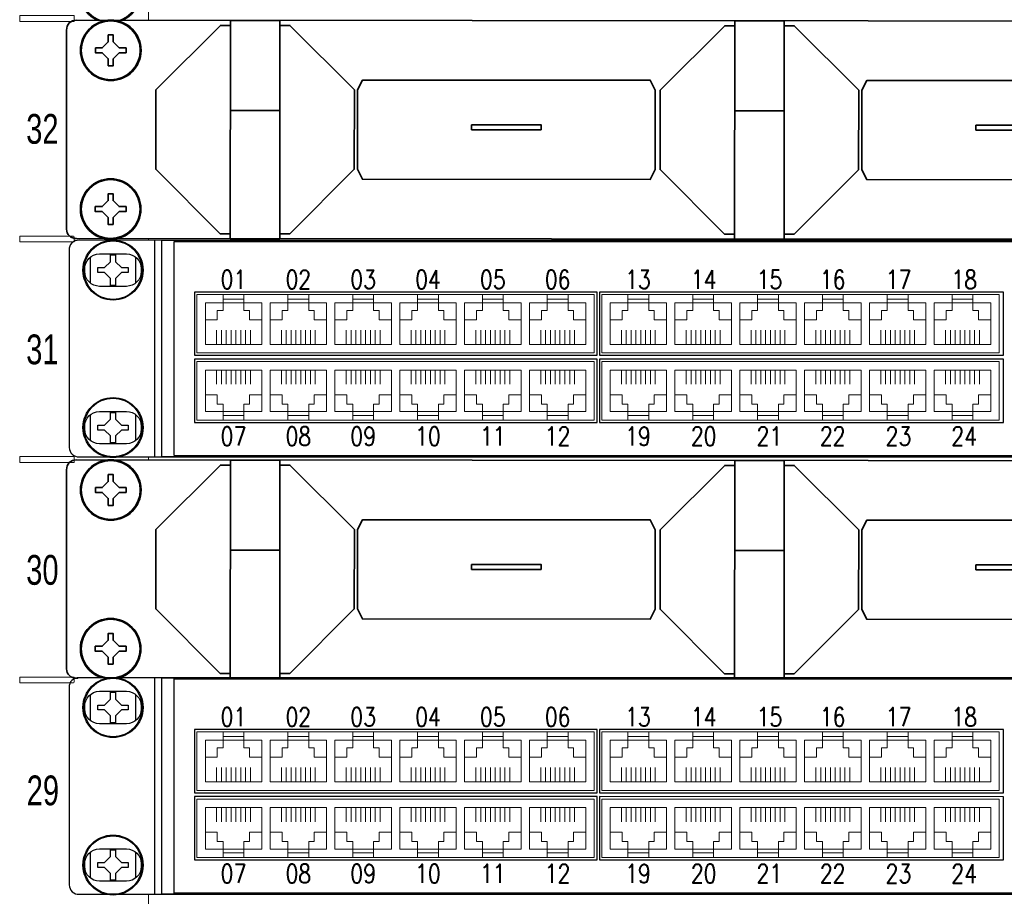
# Model space of a CAD drawing. Header units: millimetres. Extents: x 284 to 42354, y 172 to 67105.
# Tile 14 of 43: x 6023 to 8307, y 18220 to 20254. Entities that reach past the tile are written whole.
import ezdxf
from ezdxf.enums import TextEntityAlignment as Align

# ---------------------------------------------------------------- set-up
doc = ezdxf.new("R2010")
doc.units = ezdxf.units.MM
for name, color, linetype, lineweight in [('2DE_BKT_pp', 7, 'Continuous', 35), ('2DE_OBJ_BKT-pp', 93, 'Continuous', 25), ('2DE_TXT', 53, 'Continuous', 15), ('CP_DETAL', 33, 'Continuous', 9)]:
    doc.layers.add(name, color=color, linetype=linetype, lineweight=lineweight)
doc.layers.add('CP_WIPEOUT', color=7, linetype='Continuous')
doc.styles.add('CP_ATTR', font='ARIAL.TTF')
doc.styles.get("Standard").update_dxf_attribs({"font": 'arial.ttf'})
doc.styles.add('xES cctv$0$ROMANS', font='ROMANS.SHX', dxfattribs={"width": 0.75})

# ---------------------------------------------------------------- blocks, each defined once
blk = doc.blocks.new('2d_bkt_switchward_1_08_52m2dvd')
at = {"layer": 'CP_DETAL'}
for points in [[(75, 60), (75, 1930), (75, 1930)], [(49.01, 1484.05), (60.01, 1484.05), (60.01, 1482.85), (49.01, 1482.85), (49.01, 1484.05)], [(62.9, 1472.5), (72.1, 1472.5), (72.1, 1481.7), (62.9, 1481.7), (62.9, 1472.5)], [(62.9, 1456.62), (72.1, 1456.62), (72.1, 1465.82), (62.9, 1465.82), (62.9, 1456.62)], [(62.9, 1440.75), (72.1, 1440.75), (72.1, 1449.95), (62.9, 1449.95), (62.9, 1440.75)], [(49.01, 1439.6), (60.01, 1439.6), (60.01, 1438.4), (49.01, 1438.4), (49.01, 1439.6)], [(62.9, 1428.05), (72.1, 1428.05), (72.1, 1437.25), (62.9, 1437.25), (62.9, 1428.05)], [(62.9, 1412.17), (72.1, 1412.17), (72.1, 1421.37), (62.9, 1421.37), (62.9, 1412.17)], [(62.9, 1396.3), (72.1, 1396.3), (72.1, 1405.5), (62.9, 1405.5), (62.9, 1396.3)], [(49.01, 1395.15), (60.01, 1395.15), (60.01, 1393.95), (49.01, 1393.95), (49.01, 1395.15)], [(62.9, 1383.6), (72.1, 1383.6), (72.1, 1392.8), (62.9, 1392.8), (62.9, 1383.6)], [(62.9, 1367.72), (72.1, 1367.72), (72.1, 1376.92), (62.9, 1376.92), (62.9, 1367.72)], [(62.9, 1351.85), (72.1, 1351.85), (72.1, 1361.05), (62.9, 1361.05), (62.9, 1351.85)], [(49.01, 1350.7), (60.01, 1350.7), (60.01, 1349.5), (49.01, 1349.5), (49.01, 1350.7)], [(62.9, 1339.15), (72.1, 1339.15), (72.1, 1348.35), (62.9, 1348.35), (62.9, 1339.15)], [(62.9, 1323.27), (72.1, 1323.27), (72.1, 1332.47), (62.9, 1332.47), (62.9, 1323.27)], [(62.9, 1307.4), (72.1, 1307.4), (72.1, 1316.6), (62.9, 1316.6), (62.9, 1307.4)]]:
    blk.add_lwpolyline(points, dxfattribs=at)
at = {"style": 'CP_ATTR', "flags": 9}
for tag in ['ARTICLE', 'PRODUCT-TYPE', 'PRODUCER', 'CHARACTER', 'OTHER']:
    blk.add_attdef(tag, text='', height=0.00005, dxfattribs=at).set_placement((67.41, 67.69), align=Align.MIDDLE_LEFT)
at = {"layer": '2DE_TXT', "width": 0.7}
for s, p in [('32', (50.32, 1458.2)), ('31', (50.32, 1413.75)), ('30', (50.32, 1369.3)), ('29', (50.42, 1324.85))]:
    blk.add_text(s, height=6, dxfattribs=at).set_placement(p)
at = {"layer": '2DE_TXT', "style": 'CP_ATTR', "width": 0.8}
for tag, p in [('NAME', (-3.39, 2020.54)), ('ORDER-NO', (-3.39, 2002.94))]:
    blk.add_attdef(tag, text='', height=10, dxfattribs=at).set_placement(p, align=Align.MIDDLE_LEFT)
blk = doc.blocks.new('2D_BKT_switchgear_102')
at = {"lineweight": 0, "style": 'CP_ATTR'}
for tag in ['ORDER-NO', 'NAME']:
    blk.add_attdef(tag, text='', height=0.00005, dxfattribs=at).set_placement((-0.09, -0.02), align=Align.MIDDLE_LEFT)
at = {"linetype": 'ByBlock', "style": 'CP_ATTR', "flags": 9}
for tag in ['ARTICLE', 'PRODUCT-TYPE', 'PRODUCER', 'CHARACTER', 'OTHER']:
    blk.add_attdef(tag, text='', height=0.00005, dxfattribs=at).set_placement((-0.09, -0.02), align=Align.MIDDLE_LEFT)
blk.add_wipeout([(0, 5.95), (-1.54, 5.75), (-2.98, 5.15), (-4.21, 4.21), (-5.15, 2.97), (-5.75, 1.54), (-5.95, 0), (-5.75, -1.54), (-5.15, -2.98), (-4.21, -4.21), (-2.98, -5.15), (-1.54, -5.75), (0, -5.95), (1.54, -5.75), (2.97, -5.15), (4.21, -4.21), (5.15, -2.98), (5.75, -1.54), (5.95, 0), (5.75, 1.54), (5.15, 2.97), (4.21, 4.21), (2.97, 5.15), (1.54, 5.75)]).dxf.layer = 'CP_WIPEOUT'
blk.add_lwpolyline([(-3.1, 0.5), (-1.7, 0.5), (-0.5, 1.7), (-0.5, 3.1), (0.5, 3.1), (0.5, 1.7), (1.7, 0.5), (3.1, 0.5), (3.1, -0.5), (1.7, -0.5), (0.5, -1.7), (0.5, -3.1), (-0.5, -3.1), (-0.5, -1.7), (-1.7, -0.5), (-3.1, -0.5), (-3.1, 0.5)])
for radius in [6.1, 5.95]:
    blk.add_circle((0, 0), radius)
for tag in ['NAME', 'NUMBER', 'GROUP', 'ARTICLE', 'PRODUCT-TYPE', 'ORDER-NO', 'PRODUCER', 'VOLTAGE', 'POWER', 'CHARACTER', 'OTHER', 'DIMS', 'MATERIAL', 'IP', 'WEIGHT']:
    blk.add_attdef(tag, text='', height=0.00005, dxfattribs=at).set_placement((-0.09, -0.02), align=Align.MIDDLE_LEFT)
blk = doc.blocks.new('2hpn_bkt_138_5sy0dho')
blk.add_wipeout([(-8.9, 3.51), (-6.9, 6.05), (471.7, 6.05), (473.7, 4.05), (473.7, -35.95), (471.7, -37.95), (-6.9, -37.95), (-8.9, -36.05)]).dxf.layer = 'CP_WIPEOUT'
for p, q in [((-4.6, -34.63), (-4.6, -29.38)), ((-4.6, -34.63), (-4.6, -29.38)), ((4.6, -29.37), (4.6, -34.63))]:
    blk.add_line(p, q)
for points in [[(-6.9, -37.95), (-6.9, -37.95), (-6.9, -37.95), (-6.9, -37.95), (471.7, -37.95), (471.7, -37.95), (471.7, -37.95, 0.41425), (473.7, -35.95), (473.7, -35.95), (473.7, 4.05, 0.414021), (471.7, 6.05), (471.7, 6.05), (-6.9, 6.05, 0.457803), (-8.9, 4.05), (-8.9, 4.05), (-8.9, -36.05, 0.414214), (-6.9, -37.95), (-6.9, -37.95)], [(-2.75, 3.3), (-2.75, 3.3), (2.75, 3.3, -0.401538), (5.75, 0.3), (5.75, 0.3), (5.75, -0.3, -0.401538), (2.75, -3.3), (2.75, -3.3), (-2.75, -3.3, -0.401538), (-5.75, -0.3), (-5.75, -0.3), (-5.75, 0.2, -0.409645), (-2.75, 3.3), (-2.75, 3.3)], [(-2.75, -28.7), (-2.75, -28.7), (2.75, -28.7, -0.401538), (5.75, -31.7), (5.75, -31.7), (5.75, -32.3, -0.401538), (2.75, -35.3), (2.75, -35.3), (-2.75, -35.3, -0.401538), (-5.75, -32.3), (-5.75, -32.3), (-5.75, -31.8, -0.409645), (-2.75, -28.7), (-2.75, -28.7)]]:
    blk.add_lwpolyline(points, format="xyb")
for points in [[(24.1, 6.05), (24.1, -37.95), (34.1, -37.95)], [(24.1, 6.05), (34.1, 6.05), (34.1, -37.95)], [(125.75, 6.05), (125.75, -37.95), (135.75, -37.95)], [(125.75, 6.05), (135.75, 6.05), (135.75, -37.95)], [(24.1, 5.05), (22.1, 5.05), (9.1, -7.95), (9.1, -23.95), (22.1, -36.95), (24.1, -36.95)], [(34.1, 5.05), (36.1, 5.05), (49.1, -7.95), (49.1, -23.95), (36.1, -36.95), (34.1, -36.95)], [(125.75, 5.05), (123.75, 5.05), (110.75, -7.95), (110.75, -23.95), (123.75, -36.95), (125.75, -36.95)], [(135.75, 5.05), (137.75, 5.05), (150.75, -7.95), (150.75, -23.95), (137.75, -36.95), (135.75, -36.95)], [(49.75, -23.95), (49.75, -7.95), (50.75, -5.95), (108.75, -5.95), (109.75, -7.95), (109.75, -23.95)], [(151.4, -23.95), (151.4, -7.95), (152.4, -5.95), (210.4, -5.95), (211.4, -7.95), (211.4, -23.95)], [(49.75, -7.95), (49.75, -23.95), (50.75, -25.95), (108.75, -25.95), (109.75, -23.95), (109.75, -7.95)], [(151.4, -7.95), (151.4, -23.95), (152.4, -25.95), (210.4, -25.95), (211.4, -23.95), (211.4, -7.95)], [(24.1, -12.12), (34.1, -12.12)], [(125.75, -12.12), (135.75, -12.12)]]:
    blk.add_lwpolyline(points)
for points in [[(72.75, -14.95), (86.75, -14.95), (86.75, -15.95), (72.75, -15.95)], [(174.4, -14.95), (188.4, -14.95), (188.4, -15.95), (174.4, -15.95)]]:
    blk.add_lwpolyline(points, close=True)
at = {"linetype": 'ByBlock', "style": 'CP_ATTR', "flags": 9}
for tag in ['ARTICLE', 'PRODUCER']:
    blk.add_attdef(tag, text='', height=0.00005, dxfattribs=at).set_placement((0, 0), align=Align.MIDDLE_LEFT)
for points in [[(0, 5.95), (-1.54, 5.75), (-2.97, 5.15), (-4.21, 4.21), (-5.15, 2.98), (-5.75, 1.54), (-5.95, 0), (-5.75, -1.54), (-5.15, -2.97), (-4.21, -4.21), (-2.97, -5.15), (-1.54, -5.75), (0, -5.95), (1.54, -5.75), (2.98, -5.15), (4.21, -4.21), (5.15, -2.97), (5.75, -1.54), (5.95, 0), (5.75, 1.54), (5.15, 2.98), (4.21, 4.21), (2.98, 5.15), (1.54, 5.75)], [(0, -26.05), (-1.54, -26.25), (-2.97, -26.85), (-4.21, -27.79), (-5.15, -29.02), (-5.75, -30.46), (-5.95, -32), (-5.75, -33.54), (-5.15, -34.97), (-4.21, -36.21), (-2.97, -37.15), (-1.54, -37.75), (0, -37.95), (1.54, -37.75), (2.98, -37.15), (4.21, -36.21), (5.15, -34.97), (5.75, -33.54), (5.95, -32), (5.75, -30.46), (5.15, -29.02), (4.21, -27.79), (2.98, -26.85), (1.54, -26.25)]]:
    blk.add_wipeout(points).dxf.layer = 'CP_WIPEOUT'
for points in [[(-3.1, 0.5), (-1.7, 0.5), (-0.5, 1.7), (-0.5, 3.1), (0.5, 3.1), (0.5, 1.7), (1.7, 0.5), (3.1, 0.5), (3.1, -0.5), (1.7, -0.5), (0.5, -1.7), (0.5, -3.1), (-0.5, -3.1), (-0.5, -1.7), (-1.7, -0.5), (-3.1, -0.5), (-3.1, 0.5)], [(-3.1, -31.5), (-1.7, -31.5), (-0.5, -30.3), (-0.5, -28.9), (0.5, -28.9), (0.5, -30.3), (1.7, -31.5), (3.1, -31.5), (3.1, -32.5), (1.7, -32.5), (0.5, -33.7), (0.5, -35.1), (-0.5, -35.1), (-0.5, -33.7), (-1.7, -32.5), (-3.1, -32.5), (-3.1, -31.5)]]:
    blk.add_lwpolyline(points)
for centre, radius in [((0, 0), 6.1), ((0, 0), 5.95), ((0, -32), 6.1), ((0, -32), 5.95)]:
    blk.add_circle(centre, radius)
blk = doc.blocks.new('2d_n_bkt_1_202_ztdvsnz')
at = {"layer": '2DE_TXT', "style": 'CP_ATTR', "width": 0.8}
for tag, p in [('NAME', (553.7, -8.55)), ('ORDER-NO', (553.7, -26.15))]:
    blk.add_attdef(tag, text='', height=12, dxfattribs=at).set_placement(p, align=Align.MIDDLE_LEFT)
blk.add_wipeout([(-6.9, 6.05), (471.7, 6.05), (473.7, 4.05), (473.7, -35.95), (471.7, -37.95), (-6.9, -37.95), (-8.9, -36.05), (-8.9, 4.05)]).dxf.layer = 'CP_WIPEOUT'
blk.add_line((8.42, 6.05), (8.42, -37.95))
for points in [[(9.9, 6.05), (454.9, 6.05), (454.9, -37.95), (9.9, -37.95)], [(98.32, -4.48), (16.57, -4.48), (16.57, -17.3), (98.32, -17.3)], [(180.91, -4.48), (98.81, -4.48), (98.81, -17.3), (180.91, -17.3)], [(98.32, -18.11), (16.57, -18.11), (16.57, -30.94), (98.32, -30.94)], [(180.91, -18.11), (98.81, -18.11), (98.81, -30.94), (180.91, -30.94)]]:
    blk.add_lwpolyline(points, close=True)
blk.add_lwpolyline([(12.4, 5.8), (452.4, 5.8), (452.4, -37.7), (12.4, -37.7), (12.4, 5.8)])
at = {"layer": 'CP_DETAL'}
for p, q in [((21.04, -15.12), (21.04, -12.21)), ((22.02, -15.12), (22.02, -12.21)), ((23.01, -12.21), (23.01, -15.12)), ((23.99, -15.12), (23.99, -12.21)), ((24.97, -12.21), (24.97, -15.12)), ((25.96, -15.12), (25.96, -12.21)), ((26.93, -12.21), (26.93, -15.12)), ((27.91, -12.21), (27.91, -15.12)), ((34.21, -15.12), (34.21, -12.21)), ((35.19, -15.12), (35.19, -12.21)), ((36.18, -12.21), (36.18, -15.12)), ((37.16, -15.12), (37.16, -12.21)), ((38.14, -12.21), (38.14, -15.12)), ((39.12, -15.12), (39.12, -12.21)), ((40.1, -12.21), (40.1, -15.12)), ((41.08, -12.21), (41.08, -15.12)), ((47.38, -15.12), (47.38, -12.21)), ((48.36, -15.12), (48.36, -12.21)), ((49.35, -12.21), (49.35, -15.12)), ((50.32, -15.12), (50.32, -12.21)), ((51.3, -12.21), (51.3, -15.12)), ((52.29, -15.12), (52.29, -12.21)), ((53.27, -12.21), (53.27, -15.12)), ((54.25, -12.21), (54.25, -15.12)), ((60.55, -15.12), (60.55, -12.21)), ((61.52, -15.12), (61.52, -12.21)), ((62.51, -12.21), (62.51, -15.12)), ((63.49, -15.12), (63.49, -12.21)), ((64.47, -12.21), (64.47, -15.12)), ((65.46, -15.12), (65.46, -12.21)), ((66.44, -12.21), (66.44, -15.12)), ((67.41, -12.21), (67.41, -15.12)), ((73.71, -15.12), (73.71, -12.21)), ((74.69, -15.12), (74.69, -12.21)), ((75.68, -12.21), (75.68, -15.12)), ((76.66, -15.12), (76.66, -12.21)), ((77.64, -12.21), (77.64, -15.12)), ((78.62, -15.12), (78.62, -12.21)), ((79.6, -12.21), (79.6, -15.12)), ((80.58, -12.21), (80.58, -15.12)), ((86.88, -15.12), (86.88, -12.21)), ((87.86, -15.12), (87.86, -12.21)), ((88.85, -12.21), (88.85, -15.12)), ((89.82, -15.12), (89.82, -12.21)), ((90.8, -12.21), (90.8, -15.12)), ((91.79, -15.12), (91.79, -12.21)), ((92.77, -12.21), (92.77, -15.12)), ((93.75, -12.21), (93.75, -15.12)), ((103.28, -15.12), (103.28, -12.21)), ((104.26, -15.12), (104.26, -12.21)), ((105.25, -12.21), (105.25, -15.12)), ((106.23, -15.12), (106.23, -12.21)), ((107.21, -12.21), (107.21, -15.12)), ((108.2, -15.12), (108.2, -12.21)), ((109.17, -12.21), (109.17, -15.12)), ((110.15, -12.21), (110.15, -15.12)), ((116.45, -15.12), (116.45, -12.21)), ((117.43, -15.12), (117.43, -12.21)), ((118.42, -12.21), (118.42, -15.12)), ((119.4, -15.12), (119.4, -12.21)), ((120.37, -12.21), (120.37, -15.12)), ((121.36, -15.12), (121.36, -12.21)), ((122.34, -12.21), (122.34, -15.12)), ((123.32, -12.21), (123.32, -15.12)), ((129.62, -15.12), (129.62, -12.21)), ((130.6, -15.12), (130.6, -12.21)), ((131.58, -12.21), (131.58, -15.12)), ((132.56, -15.12), (132.56, -12.21)), ((133.54, -12.21), (133.54, -15.12)), ((134.53, -15.12), (134.53, -12.21)), ((135.51, -12.21), (135.51, -15.12)), ((136.49, -12.21), (136.49, -15.12)), ((142.78, -15.12), (142.78, -12.21)), ((143.76, -15.12), (143.76, -12.21)), ((144.75, -12.21), (144.75, -15.12)), ((145.73, -15.12), (145.73, -12.21)), ((146.71, -12.21), (146.71, -15.12)), ((147.7, -15.12), (147.7, -12.21)), ((148.67, -12.21), (148.67, -15.12)), ((149.65, -12.21), (149.65, -15.12)), ((155.95, -15.12), (155.95, -12.21)), ((156.93, -15.12), (156.93, -12.21)), ((157.92, -12.21), (157.92, -15.12)), ((158.9, -15.12), (158.9, -12.21)), ((159.88, -12.21), (159.88, -15.12)), ((160.86, -15.12), (160.86, -12.21)), ((161.84, -12.21), (161.84, -15.12)), ((162.82, -12.21), (162.82, -15.12)), ((169.12, -15.12), (169.12, -12.21)), ((170.1, -15.12), (170.1, -12.21)), ((171.09, -12.21), (171.09, -15.12)), ((172.06, -15.12), (172.06, -12.21)), ((173.04, -12.21), (173.04, -15.12)), ((174.03, -15.12), (174.03, -12.21)), ((175.01, -12.21), (175.01, -15.12)), ((175.99, -12.21), (175.99, -15.12)), ((21.04, -20.3), (21.04, -23.2)), ((22.02, -20.3), (22.02, -23.2)), ((23.01, -23.2), (23.01, -20.3)), ((23.99, -20.3), (23.99, -23.2)), ((24.97, -23.2), (24.97, -20.3)), ((25.96, -20.3), (25.96, -23.2)), ((26.93, -23.2), (26.93, -20.3)), ((27.91, -23.2), (27.91, -20.3)), ((34.21, -20.3), (34.21, -23.2)), ((35.19, -20.3), (35.19, -23.2)), ((36.18, -23.2), (36.18, -20.3)), ((37.16, -20.3), (37.16, -23.2)), ((38.14, -23.2), (38.14, -20.3)), ((39.12, -20.3), (39.12, -23.2)), ((40.1, -23.2), (40.1, -20.3)), ((41.08, -23.2), (41.08, -20.3)), ((47.38, -20.3), (47.38, -23.2)), ((48.36, -20.3), (48.36, -23.2)), ((49.35, -23.2), (49.35, -20.3)), ((50.32, -20.3), (50.32, -23.2)), ((51.3, -23.2), (51.3, -20.3)), ((52.29, -20.3), (52.29, -23.2)), ((53.27, -23.2), (53.27, -20.3)), ((54.25, -23.2), (54.25, -20.3)), ((60.55, -20.3), (60.55, -23.2)), ((61.52, -20.3), (61.52, -23.2)), ((62.51, -23.2), (62.51, -20.3)), ((63.49, -20.3), (63.49, -23.2)), ((64.47, -23.2), (64.47, -20.3)), ((65.46, -20.3), (65.46, -23.2)), ((66.44, -23.2), (66.44, -20.3)), ((67.41, -23.2), (67.41, -20.3)), ((73.71, -20.3), (73.71, -23.2)), ((74.69, -20.3), (74.69, -23.2)), ((75.68, -23.2), (75.68, -20.3)), ((76.66, -20.3), (76.66, -23.2)), ((77.64, -23.2), (77.64, -20.3)), ((78.62, -20.3), (78.62, -23.2)), ((79.6, -23.2), (79.6, -20.3)), ((80.58, -23.2), (80.58, -20.3)), ((86.88, -20.3), (86.88, -23.2)), ((87.86, -20.3), (87.86, -23.2)), ((88.85, -23.2), (88.85, -20.3)), ((89.82, -20.3), (89.82, -23.2)), ((90.8, -23.2), (90.8, -20.3)), ((91.79, -20.3), (91.79, -23.2)), ((92.77, -23.2), (92.77, -20.3)), ((93.75, -23.2), (93.75, -20.3)), ((103.28, -20.3), (103.28, -23.2)), ((104.26, -20.3), (104.26, -23.2)), ((105.25, -23.2), (105.25, -20.3)), ((106.23, -20.3), (106.23, -23.2)), ((107.21, -23.2), (107.21, -20.3)), ((108.2, -20.3), (108.2, -23.2)), ((109.17, -23.2), (109.17, -20.3)), ((110.15, -23.2), (110.15, -20.3)), ((116.45, -20.3), (116.45, -23.2)), ((117.43, -20.3), (117.43, -23.2)), ((118.42, -23.2), (118.42, -20.3)), ((119.4, -20.3), (119.4, -23.2)), ((120.37, -23.2), (120.37, -20.3)), ((121.36, -20.3), (121.36, -23.2)), ((122.34, -23.2), (122.34, -20.3)), ((123.32, -23.2), (123.32, -20.3)), ((129.62, -20.3), (129.62, -23.2)), ((130.6, -20.3), (130.6, -23.2)), ((131.58, -23.2), (131.58, -20.3)), ((132.56, -20.3), (132.56, -23.2)), ((133.54, -23.2), (133.54, -20.3)), ((134.53, -20.3), (134.53, -23.2)), ((135.51, -23.2), (135.51, -20.3)), ((136.49, -23.2), (136.49, -20.3)), ((142.78, -20.3), (142.78, -23.2)), ((143.76, -20.3), (143.76, -23.2)), ((144.75, -23.2), (144.75, -20.3)), ((145.73, -20.3), (145.73, -23.2)), ((146.71, -23.2), (146.71, -20.3)), ((147.7, -20.3), (147.7, -23.2)), ((148.67, -23.2), (148.67, -20.3)), ((149.65, -23.2), (149.65, -20.3)), ((155.95, -20.3), (155.95, -23.2)), ((156.93, -20.3), (156.93, -23.2)), ((157.92, -23.2), (157.92, -20.3)), ((158.9, -20.3), (158.9, -23.2)), ((159.88, -23.2), (159.88, -20.3)), ((160.86, -20.3), (160.86, -23.2)), ((161.84, -23.2), (161.84, -20.3)), ((162.82, -23.2), (162.82, -20.3)), ((169.12, -20.3), (169.12, -23.2)), ((170.1, -20.3), (170.1, -23.2)), ((171.09, -23.2), (171.09, -20.3)), ((172.06, -20.3), (172.06, -23.2)), ((173.04, -23.2), (173.04, -20.3)), ((174.03, -20.3), (174.03, -23.2)), ((175.01, -23.2), (175.01, -20.3)), ((175.99, -23.2), (175.99, -20.3))]:
    blk.add_line(p, q, dxfattribs=at)
at = {"layer": 'CP_DETAL', "flags": 128}
for points in [[(97.76, -16.83), (17.05, -16.83), (17.05, -4.95), (97.76, -4.95)], [(22.37, -4.95), (26.6, -4.95), (26.6, -5.9), (22.37, -5.9)], [(35.54, -4.95), (39.76, -4.95), (39.76, -5.9), (35.54, -5.9)], [(48.7, -4.95), (52.93, -4.95), (52.93, -5.9), (48.7, -5.9)], [(61.87, -4.95), (66.1, -4.95), (66.1, -5.9), (61.87, -5.9)], [(75.04, -4.95), (79.27, -4.95), (79.27, -5.9), (75.04, -5.9)], [(88.21, -4.95), (92.43, -4.95), (92.43, -5.9), (88.21, -5.9)], [(180, -16.83), (99.28, -16.83), (99.28, -4.95), (180, -4.95)], [(104.61, -4.95), (108.84, -4.95), (108.84, -5.9), (104.61, -5.9)], [(117.78, -4.95), (122, -4.95), (122, -5.9), (117.78, -5.9)], [(130.94, -4.95), (135.17, -4.95), (135.17, -5.9), (130.94, -5.9)], [(144.11, -4.95), (148.34, -4.95), (148.34, -5.9), (144.11, -5.9)], [(157.28, -4.95), (161.5, -4.95), (161.5, -5.9), (157.28, -5.9)], [(170.44, -4.95), (174.67, -4.95), (174.67, -5.9), (170.44, -5.9)], [(97.76, -30.46), (17.05, -30.46), (17.05, -18.59), (97.76, -18.59)], [(180, -30.46), (99.28, -30.46), (99.28, -18.59), (180, -18.59)], [(22.37, -30.46), (26.6, -30.46), (26.6, -29.51), (22.37, -29.51)], [(35.54, -30.46), (39.76, -30.46), (39.76, -29.51), (35.54, -29.51)], [(48.7, -30.46), (52.93, -30.46), (52.93, -29.51), (48.7, -29.51)], [(61.87, -30.46), (66.1, -30.46), (66.1, -29.51), (61.87, -29.51)], [(75.04, -30.46), (79.27, -30.46), (79.27, -29.51), (75.04, -29.51)], [(88.21, -30.46), (92.43, -30.46), (92.43, -29.51), (88.21, -29.51)], [(104.61, -30.46), (108.84, -30.46), (108.84, -29.51), (104.61, -29.51)], [(117.78, -30.46), (122, -30.46), (122, -29.51), (117.78, -29.51)], [(130.94, -30.46), (135.17, -30.46), (135.17, -29.51), (130.94, -29.51)], [(144.11, -30.46), (148.34, -30.46), (148.34, -29.51), (144.11, -29.51)], [(157.28, -30.46), (161.5, -30.46), (161.5, -29.51), (157.28, -29.51)], [(170.44, -30.46), (174.67, -30.46), (174.67, -29.51), (170.44, -29.51)]]:
    blk.add_lwpolyline(points, close=True, dxfattribs=at)
for points in [[(31.92, -16.83), (31.92, -16.83), (17.05, -16.83), (17.05, -4.95), (31.92, -4.95), (31.92, -4.95)], [(114.16, -16.83), (114.16, -16.83), (99.28, -16.83), (99.28, -4.95), (114.16, -4.95), (114.16, -4.95)], [(30.21, -15.12), (30.21, -6.66)], [(31.92, -6.66), (31.92, -15.12)], [(112.45, -15.12), (112.45, -6.66)], [(114.16, -6.66), (114.16, -15.12)], [(31.92, -18.59), (31.92, -18.59), (17.05, -18.59), (17.05, -30.46), (31.92, -30.46), (31.92, -30.46)], [(114.16, -18.59), (114.16, -18.59), (99.28, -18.59), (99.28, -30.46), (114.16, -30.46), (114.16, -30.46)], [(30.21, -20.3), (30.21, -28.75)], [(31.92, -28.75), (31.92, -20.3)], [(112.45, -20.3), (112.45, -28.75)], [(114.16, -28.75), (114.16, -20.3)]]:
    blk.add_lwpolyline(points, dxfattribs=at)
at = {"layer": 'CP_DETAL'}
for points in [[(22.37, -4.95), (22.37, -6.66), (18.76, -6.66), (18.76, -15.12), (30.21, -15.12), (30.21, -6.66), (26.6, -6.66), (26.6, -4.95)], [(35.54, -4.95), (35.54, -6.66), (31.92, -6.66), (31.92, -15.12), (43.38, -15.12), (43.38, -6.66), (39.76, -6.66), (39.76, -4.95)], [(48.7, -4.95), (48.7, -6.66), (45.09, -6.66), (45.09, -15.12), (56.55, -15.12), (56.55, -6.66), (52.93, -6.66), (52.93, -4.95)], [(61.87, -4.95), (61.87, -6.66), (58.26, -6.66), (58.26, -15.12), (69.71, -15.12), (69.71, -6.66), (66.1, -6.66), (66.1, -4.95)], [(75.04, -4.95), (75.04, -6.66), (71.42, -6.66), (71.42, -15.12), (82.88, -15.12), (82.88, -6.66), (79.27, -6.66), (79.27, -4.95)], [(88.21, -4.95), (88.21, -6.66), (84.59, -6.66), (84.59, -15.12), (96.05, -15.12), (96.05, -6.66), (92.43, -6.66), (92.43, -4.95)], [(104.61, -4.95), (104.61, -6.66), (100.99, -6.66), (100.99, -15.12), (112.45, -15.12), (112.45, -6.66), (108.84, -6.66), (108.84, -4.95)], [(117.78, -4.95), (117.78, -6.66), (114.16, -6.66), (114.16, -15.12), (125.62, -15.12), (125.62, -6.66), (122, -6.66), (122, -4.95)], [(130.94, -4.95), (130.94, -6.66), (127.33, -6.66), (127.33, -15.12), (138.79, -15.12), (138.79, -6.66), (135.17, -6.66), (135.17, -4.95)], [(144.11, -4.95), (144.11, -6.66), (140.5, -6.66), (140.5, -15.12), (151.95, -15.12), (151.95, -6.66), (148.34, -6.66), (148.34, -4.95)], [(157.28, -4.95), (157.28, -6.66), (153.66, -6.66), (153.66, -15.12), (165.12, -15.12), (165.12, -6.66), (161.5, -6.66), (161.5, -4.95)], [(170.44, -4.95), (170.44, -6.66), (166.83, -6.66), (166.83, -15.12), (178.29, -15.12), (178.29, -6.66), (174.67, -6.66), (174.67, -4.95)], [(18.76, -10.1), (21.19, -10.1), (21.19, -8.18), (22.37, -8.18), (22.37, -6.66), (26.59, -6.66), (26.59, -8.18), (27.72, -8.18), (27.72, -10.1), (30.21, -10.1)], [(31.92, -10.1), (34.35, -10.1), (34.35, -8.18), (35.54, -8.18), (35.54, -6.66), (39.76, -6.66), (39.76, -8.18), (40.89, -8.18), (40.89, -10.1), (43.38, -10.1)], [(45.09, -10.1), (47.52, -10.1), (47.52, -8.18), (48.7, -8.18), (48.7, -6.66), (52.93, -6.66), (52.93, -8.18), (54.06, -8.18), (54.06, -10.1), (56.55, -10.1)], [(58.26, -10.1), (60.69, -10.1), (60.69, -8.18), (61.87, -8.18), (61.87, -6.66), (66.09, -6.66), (66.09, -8.18), (67.22, -8.18), (67.22, -10.1), (69.71, -10.1)], [(71.42, -10.1), (73.86, -10.1), (73.86, -8.18), (75.04, -8.18), (75.04, -6.66), (79.26, -6.66), (79.26, -8.18), (80.39, -8.18), (80.39, -10.1), (82.88, -10.1)], [(84.59, -10.1), (87.02, -10.1), (87.02, -8.18), (88.21, -8.18), (88.21, -6.66), (92.43, -6.66), (92.43, -8.18), (93.56, -8.18), (93.56, -10.1), (96.05, -10.1)], [(100.99, -10.1), (103.43, -10.1), (103.43, -8.18), (104.61, -8.18), (104.61, -6.66), (108.83, -6.66), (108.83, -8.18), (109.96, -8.18), (109.96, -10.1), (112.45, -10.1)], [(114.16, -10.1), (116.59, -10.1), (116.59, -8.18), (117.78, -8.18), (117.78, -6.66), (122, -6.66), (122, -8.18), (123.13, -8.18), (123.13, -10.1), (125.62, -10.1)], [(127.33, -10.1), (129.76, -10.1), (129.76, -8.18), (130.94, -8.18), (130.94, -6.66), (135.17, -6.66), (135.17, -8.18), (136.3, -8.18), (136.3, -10.1), (138.79, -10.1)], [(140.5, -10.1), (142.93, -10.1), (142.93, -8.18), (144.11, -8.18), (144.11, -6.66), (148.33, -6.66), (148.33, -8.18), (149.46, -8.18), (149.46, -10.1), (151.95, -10.1)], [(153.66, -10.1), (156.09, -10.1), (156.09, -8.18), (157.28, -8.18), (157.28, -6.66), (161.5, -6.66), (161.5, -8.18), (162.63, -8.18), (162.63, -10.1), (165.12, -10.1)], [(166.83, -10.1), (169.26, -10.1), (169.26, -8.18), (170.44, -8.18), (170.44, -6.66), (174.67, -6.66), (174.67, -8.18), (175.8, -8.18), (175.8, -10.1), (178.29, -10.1)], [(22.37, -30.46), (22.37, -28.75), (18.76, -28.75), (18.76, -20.3), (30.21, -20.3), (30.21, -28.75), (26.6, -28.75), (26.6, -30.46)], [(35.54, -30.46), (35.54, -28.75), (31.92, -28.75), (31.92, -20.3), (43.38, -20.3), (43.38, -28.75), (39.76, -28.75), (39.76, -30.46)], [(48.7, -30.46), (48.7, -28.75), (45.09, -28.75), (45.09, -20.3), (56.55, -20.3), (56.55, -28.75), (52.93, -28.75), (52.93, -30.46)], [(61.87, -30.46), (61.87, -28.75), (58.26, -28.75), (58.26, -20.3), (69.71, -20.3), (69.71, -28.75), (66.1, -28.75), (66.1, -30.46)], [(75.04, -30.46), (75.04, -28.75), (71.42, -28.75), (71.42, -20.3), (82.88, -20.3), (82.88, -28.75), (79.27, -28.75), (79.27, -30.46)], [(88.21, -30.46), (88.21, -28.75), (84.59, -28.75), (84.59, -20.3), (96.05, -20.3), (96.05, -28.75), (92.43, -28.75), (92.43, -30.46)], [(104.61, -30.46), (104.61, -28.75), (100.99, -28.75), (100.99, -20.3), (112.45, -20.3), (112.45, -28.75), (108.84, -28.75), (108.84, -30.46)], [(117.78, -30.46), (117.78, -28.75), (114.16, -28.75), (114.16, -20.3), (125.62, -20.3), (125.62, -28.75), (122, -28.75), (122, -30.46)], [(130.94, -30.46), (130.94, -28.75), (127.33, -28.75), (127.33, -20.3), (138.79, -20.3), (138.79, -28.75), (135.17, -28.75), (135.17, -30.46)], [(144.11, -30.46), (144.11, -28.75), (140.5, -28.75), (140.5, -20.3), (151.95, -20.3), (151.95, -28.75), (148.34, -28.75), (148.34, -30.46)], [(157.28, -30.46), (157.28, -28.75), (153.66, -28.75), (153.66, -20.3), (165.12, -20.3), (165.12, -28.75), (161.5, -28.75), (161.5, -30.46)], [(170.44, -30.46), (170.44, -28.75), (166.83, -28.75), (166.83, -20.3), (178.29, -20.3), (178.29, -28.75), (174.67, -28.75), (174.67, -30.46)], [(18.76, -25.31), (21.19, -25.31), (21.19, -27.23), (22.37, -27.23), (22.37, -28.75), (26.59, -28.75), (26.59, -27.23), (27.72, -27.23), (27.72, -25.31), (30.21, -25.31)], [(31.92, -25.31), (34.35, -25.31), (34.35, -27.23), (35.54, -27.23), (35.54, -28.75), (39.76, -28.75), (39.76, -27.23), (40.89, -27.23), (40.89, -25.31), (43.38, -25.31)], [(45.09, -25.31), (47.52, -25.31), (47.52, -27.23), (48.7, -27.23), (48.7, -28.75), (52.93, -28.75), (52.93, -27.23), (54.06, -27.23), (54.06, -25.31), (56.55, -25.31)], [(58.26, -25.31), (60.69, -25.31), (60.69, -27.23), (61.87, -27.23), (61.87, -28.75), (66.09, -28.75), (66.09, -27.23), (67.22, -27.23), (67.22, -25.31), (69.71, -25.31)], [(71.42, -25.31), (73.86, -25.31), (73.86, -27.23), (75.04, -27.23), (75.04, -28.75), (79.26, -28.75), (79.26, -27.23), (80.39, -27.23), (80.39, -25.31), (82.88, -25.31)], [(84.59, -25.31), (87.02, -25.31), (87.02, -27.23), (88.21, -27.23), (88.21, -28.75), (92.43, -28.75), (92.43, -27.23), (93.56, -27.23), (93.56, -25.31), (96.05, -25.31)], [(100.99, -25.31), (103.43, -25.31), (103.43, -27.23), (104.61, -27.23), (104.61, -28.75), (108.83, -28.75), (108.83, -27.23), (109.96, -27.23), (109.96, -25.31), (112.45, -25.31)], [(114.16, -25.31), (116.59, -25.31), (116.59, -27.23), (117.78, -27.23), (117.78, -28.75), (122, -28.75), (122, -27.23), (123.13, -27.23), (123.13, -25.31), (125.62, -25.31)], [(127.33, -25.31), (129.76, -25.31), (129.76, -27.23), (130.94, -27.23), (130.94, -28.75), (135.17, -28.75), (135.17, -27.23), (136.3, -27.23), (136.3, -25.31), (138.79, -25.31)], [(140.5, -25.31), (142.93, -25.31), (142.93, -27.23), (144.11, -27.23), (144.11, -28.75), (148.33, -28.75), (148.33, -27.23), (149.46, -27.23), (149.46, -25.31), (151.95, -25.31)], [(153.66, -25.31), (156.09, -25.31), (156.09, -27.23), (157.28, -27.23), (157.28, -28.75), (161.5, -28.75), (161.5, -27.23), (162.63, -27.23), (162.63, -25.31), (165.12, -25.31)], [(166.83, -25.31), (169.26, -25.31), (169.26, -27.23), (170.44, -27.23), (170.44, -28.75), (174.67, -28.75), (174.67, -27.23), (175.8, -27.23), (175.8, -25.31), (178.29, -25.31)]]:
    blk.add_lwpolyline(points, dxfattribs=at)
at = {"layer": '2DE_TXT', "style": 'xES cctv$0$ROMANS', "width": 0.8}
for s, p in [('01', (24.48, -4.95)), ('02', (37.65, -4.95)), ('03', (50.82, -4.95)), ('04', (63.98, -4.95)), ('05', (77.15, -4.95)), ('06', (90.32, -4.95)), ('13', (106.65, -4.95)), ('14', (120, -4.95)), ('15', (133.35, -4.95)), ('16', (146.2, -4.95)), ('17', (159.56, -4.95)), ('18', (172.91, -4.95)), ('07', (24.48, -36.79)), ('08', (37.65, -36.79)), ('09', (50.82, -36.79)), ('10', (63.98, -36.79)), ('11', (77.15, -36.79)), ('12', (90.32, -36.79)), ('19', (106.65, -36.79)), ('20', (120, -36.79)), ('21', (133.35, -36.79)), ('22', (146.2, -36.79)), ('23', (159.56, -36.79)), ('24', (172.91, -36.79))]:
    blk.add_text(s, height=3.8, dxfattribs=at).set_placement(p, align=Align.BOTTOM_CENTER)
for points in [[(0, 5.95), (-1.54, 5.75), (-2.97, 5.15), (-4.21, 4.21), (-5.15, 2.98), (-5.75, 1.54), (-5.95, 0), (-5.75, -1.54), (-5.15, -2.97), (-4.21, -4.21), (-2.97, -5.15), (-1.54, -5.75), (0, -5.95), (1.54, -5.75), (2.98, -5.15), (4.21, -4.21), (5.15, -2.97), (5.75, -1.54), (5.95, 0), (5.75, 1.54), (5.15, 2.98), (4.21, 4.21), (2.98, 5.15), (1.54, 5.75)], [(0, -26.05), (-1.54, -26.25), (-2.97, -26.85), (-4.21, -27.79), (-5.15, -29.02), (-5.75, -30.46), (-5.95, -32), (-5.75, -33.54), (-5.15, -34.97), (-4.21, -36.21), (-2.97, -37.15), (-1.54, -37.75), (0, -37.95), (1.54, -37.75), (2.98, -37.15), (4.21, -36.21), (5.15, -34.97), (5.75, -33.54), (5.95, -32), (5.75, -30.46), (5.15, -29.02), (4.21, -27.79), (2.98, -26.85), (1.54, -26.25)]]:
    blk.add_wipeout(points).dxf.layer = 'CP_WIPEOUT'
for p, q in [((-4.6, -2.63), (-4.6, 2.62)), ((4.6, 2.63), (4.6, -2.63)), ((-4.6, -34.63), (-4.6, -29.38)), ((4.6, -29.37), (4.6, -34.63))]:
    blk.add_line(p, q)
for points in [[(-6.9, -37.95), (-6.9, -37.95), (-6.9, -37.95), (-6.9, -37.95), (471.7, -37.95), (471.7, -37.95), (471.7, -37.95, 0.41425), (473.7, -35.95), (473.7, -35.95), (473.7, 4.05, 0.414021), (471.7, 6.05), (471.7, 6.05), (-6.9, 6.05, 0.457803), (-8.9, 4.05), (-8.9, 4.05), (-8.9, -36.05, 0.414214), (-6.9, -37.95), (-6.9, -37.95)], [(-2.75, 3.3), (-2.75, 3.3), (2.75, 3.3, -0.401538), (5.75, 0.3), (5.75, 0.3), (5.75, -0.3, -0.401538), (2.75, -3.3), (2.75, -3.3), (-2.75, -3.3, -0.401538), (-5.75, -0.3), (-5.75, -0.3), (-5.75, 0.2, -0.409645), (-2.75, 3.3), (-2.75, 3.3)], [(-2.75, -28.7), (-2.75, -28.7), (2.75, -28.7, -0.401538), (5.75, -31.7), (5.75, -31.7), (5.75, -32.3, -0.401538), (2.75, -35.3), (2.75, -35.3), (-2.75, -35.3, -0.401538), (-5.75, -32.3), (-5.75, -32.3), (-5.75, -31.8, -0.409645), (-2.75, -28.7), (-2.75, -28.7)]]:
    blk.add_lwpolyline(points, format="xyb")
for points in [[(-3.1, 0.5), (-1.7, 0.5), (-0.5, 1.7), (-0.5, 3.1), (0.5, 3.1), (0.5, 1.7), (1.7, 0.5), (3.1, 0.5), (3.1, -0.5), (1.7, -0.5), (0.5, -1.7), (0.5, -3.1), (-0.5, -3.1), (-0.5, -1.7), (-1.7, -0.5), (-3.1, -0.5), (-3.1, 0.5)], [(-3.1, -31.5), (-1.7, -31.5), (-0.5, -30.3), (-0.5, -28.9), (0.5, -28.9), (0.5, -30.3), (1.7, -31.5), (3.1, -31.5), (3.1, -32.5), (1.7, -32.5), (0.5, -33.7), (0.5, -35.1), (-0.5, -35.1), (-0.5, -33.7), (-1.7, -32.5), (-3.1, -32.5), (-3.1, -31.5)]]:
    blk.add_lwpolyline(points)
for centre, radius in [((0, 0), 6.1), ((0, 0), 5.95), ((0, -32), 6.1), ((0, -32), 5.95)]:
    blk.add_circle(centre, radius)
at = {"style": 'CP_ATTR', "flags": 1}
for tag in ['ARTICLE', 'PRODUCT-TYPE', 'PRODUCER', 'CHARACTER', 'OTHER']:
    blk.add_attdef(tag, text='', height=0.00005, dxfattribs=at).set_placement((0, 0), align=Align.MIDDLE_LEFT)

msp = doc.modelspace()

# ---------------------------------------------------------------- block references
at = {"layer": '2DE_OBJ_BKT-pp', "xscale": 11.50760455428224, "yscale": 11.50760455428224, "zscale": 11.50760455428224}
msp.add_blockref('2d_bkt_switchward_1_08_52m2dvd', (5459.3, 3185.8, 41413.7), dxfattribs=at)

# ---------------------------------------------------------------- next in the draw order: block references
at = {"layer": '2DE_BKT_pp', "xscale": 11.50760455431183, "yscale": 11.50760455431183, "zscale": 11.50760455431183, "rotation": 359.9585277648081}
for name, p in [('2D_BKT_switchgear_102', (6232.7, 20316.6, 41413.7)), ('2hpn_bkt_138_5sy0dho', (6234.5, 19163, 41413.7))]:
    msp.add_blockref(name, p, dxfattribs=at)

# ---------------------------------------------------------------- next in the draw order: block references
msp.add_blockref('2hpn_bkt_138_5sy0dho', (6234.5, 20182.9, 41413.7), dxfattribs=at)
at = {"layer": '2DE_OBJ_BKT-pp', "xscale": 11.41779744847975, "yscale": 11.41779744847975, "zscale": 11.41779744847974, "rotation": 359.9997665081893}
msp.add_blockref('2d_n_bkt_1_202_ztdvsnz', (6239.7, 18658.4, 41413.7), dxfattribs=at)

# ---------------------------------------------------------------- next in the draw order: block references
msp.add_blockref('2d_n_bkt_1_202_ztdvsnz', (6239.7, 19673.1, 41413.7), dxfattribs=at)

doc.saveas('drawing.dxf')
